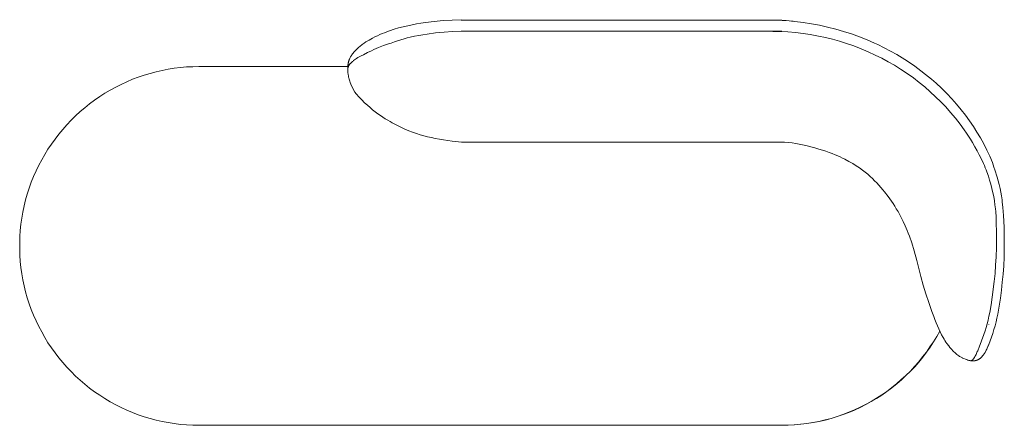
# Model space of a CAD drawing. Header units: millimetres. Extents: x -11064 to -7488, y -13382 to -11314.
# Tile 1 of 6: x -11053 to -9153, y -13374 to -12591. Entities that reach past the tile are written whole.
import ezdxf

# ---------------------------------------------------------------- set-up
doc = ezdxf.new("R2010")
doc.units = ezdxf.units.MM
doc.layers.add('Default', color=7, linetype='Continuous', lineweight=18, true_color=0x000000)

msp = doc.modelspace()

# ---------------------------------------------------------------- linework, layer by layer
at = {"layer": 'Default'}
for p, q in [((-10270.2, -12596.5), (-10278.8, -12597.8)), ((-10253.2, -12594.4), (-10270.2, -12596.5)), ((-10236, -12592.9), (-10253.2, -12594.4)), ((-10218.8, -12591.8), (-10236, -12592.9)), ((-10201.5, -12591.2), (-10218.8, -12591.8)), ((-9582.4, -12591.9), (-10201.5, -12591.9)), ((-9599.7, -12591.9), (-9590, -12592.1)), ((-9590, -12592.1), (-9581.6, -12592.4)), ((-9581.6, -12592.4), (-9574.4, -12592.8)), ((-9574.4, -12592.8), (-9568.5, -12593.3)), ((-9568.5, -12593.3), (-9563.9, -12593.8)), ((-9563.9, -12593.8), (-9560.4, -12594.2)), ((-9560.4, -12594.2), (-9557.1, -12594.6)), ((-9557.1, -12594.6), (-9541.2, -12596.5)), ((-9541.2, -12596.5), (-9525.4, -12598.9)), ((-10344.5, -12614.4), (-10349.1, -12616.2)), ((-10339.7, -12612.7), (-10344.5, -12614.4)), ((-10330.9, -12609.7), (-10339.7, -12612.7)), ((-10321.9, -12607), (-10330.9, -12609.7)), ((-10313.3, -12604.7), (-10321.9, -12607)), ((-10304.5, -12602.7), (-10313.3, -12604.7)), ((-10295.9, -12600.8), (-10304.5, -12602.7)), ((-10287.3, -12599.2), (-10295.9, -12600.8)), ((-10278.8, -12597.8), (-10287.3, -12599.2)), ((-10234.2, -12615.3), (-10250.7, -12616.8)), ((-10217.7, -12614.2), (-10234.2, -12615.3)), ((-10200.9, -12613.6), (-10217.7, -12614.2)), ((-10201.4, -12613.6), (-9582.7, -12613.6)), ((-9584.8, -12614.1), (-9599.7, -12613.7)), ((-9571.2, -12614.8), (-9584.8, -12614.1)), ((-9556.4, -12616.1), (-9571.2, -12614.8)), ((-9541.6, -12617.8), (-9556.4, -12616.1)), ((-9525.4, -12598.9), (-9509.7, -12601.9)), ((-9509.7, -12601.9), (-9494.1, -12605.3)), ((-9494.1, -12605.3), (-9478.6, -12609.2)), ((-9478.6, -12609.2), (-9463.2, -12613.7)), ((-9463.2, -12613.7), (-9448, -12618.6)), ((-10385, -12634.1), (-10388.5, -12636.4)), ((-10381.1, -12631.8), (-10385, -12634.1)), ((-10379, -12630.5), (-10381.1, -12631.8)), ((-10372.3, -12626.8), (-10379, -12630.5)), ((-10367.6, -12624.4), (-10372.3, -12626.8)), ((-10362.9, -12622.1), (-10367.6, -12624.4)), ((-10358.1, -12620), (-10362.9, -12622.1)), ((-10353.7, -12618), (-10358.1, -12620)), ((-10349.1, -12616.2), (-10353.7, -12618)), ((-10330, -12633.9), (-10336.4, -12636.2)), ((-10323.9, -12631.8), (-10330, -12633.9)), ((-10317.7, -12629.8), (-10323.9, -12631.8)), ((-10311.6, -12628.1), (-10317.7, -12629.8)), ((-10305.6, -12626.4), (-10311.6, -12628.1)), ((-10299.4, -12624.9), (-10305.6, -12626.4)), ((-10291.3, -12623.2), (-10299.4, -12624.9)), ((-10283.2, -12621.6), (-10291.3, -12623.2)), ((-10275.2, -12620.1), (-10283.2, -12621.6)), ((-10267, -12618.9), (-10275.2, -12620.1)), ((-10250.7, -12616.8), (-10267, -12618.9)), ((-9527.8, -12619.8), (-9541.6, -12617.8)), ((-9512, -12622.7), (-9527.8, -12619.8)), ((-9498.3, -12625.6), (-9512, -12622.7)), ((-9484.7, -12629), (-9498.3, -12625.6)), ((-9471.2, -12632.7), (-9484.7, -12629)), ((-9457.8, -12636.9), (-9471.2, -12632.7)), ((-9448, -12618.6), (-9432.9, -12624)), ((-9432.9, -12624), (-9418.1, -12629.8)), ((-9418.1, -12629.8), (-9403.4, -12636.2)), ((-10408.1, -12653.6), (-10409.6, -12655.5)), ((-10406.4, -12651.6), (-10408.1, -12653.6)), ((-10404.7, -12649.8), (-10406.4, -12651.6)), ((-10402.8, -12647.9), (-10404.7, -12649.8)), ((-10400.8, -12646), (-10402.8, -12647.9)), ((-10398.6, -12644), (-10400.8, -12646)), ((-10397, -12642.7), (-10398.6, -12644)), ((-10395.4, -12641.4), (-10397, -12642.7)), ((-10393.8, -12640.1), (-10395.4, -12641.4)), ((-10392.1, -12638.9), (-10393.8, -12640.1)), ((-10390.3, -12637.6), (-10392.1, -12638.9)), ((-10388.5, -12636.4), (-10390.3, -12637.6)), ((-10374.6, -12651.4), (-10381.8, -12654.6)), ((-10369.5, -12648.9), (-10374.6, -12651.4)), ((-10360.5, -12644.8), (-10369.5, -12648.9)), ((-10351.3, -12641.1), (-10360.5, -12644.8)), ((-10339.7, -12637.3), (-10351.3, -12641.1)), ((-10336.4, -12636.2), (-10339.7, -12637.3)), ((-9443.6, -12641.8), (-9457.8, -12636.9)), ((-9429.6, -12647.2), (-9443.6, -12641.8)), ((-9415.8, -12653), (-9429.6, -12647.2)), ((-9402.1, -12659.3), (-9415.8, -12653)), ((-9403.4, -12636.2), (-9397.1, -12639.1)), ((-9397.1, -12639.1), (-9360.7, -12658.3)), ((-10418.7, -12672.8), (-10418.9, -12673.5)), ((-10418.5, -12672.1), (-10418.7, -12672.8)), ((-10418.3, -12671.4), (-10418.5, -12672.1)), ((-10417.9, -12670.1), (-10418.3, -12671.4)), ((-10417.5, -12669), (-10417.9, -12670.1)), ((-10417.2, -12668.2), (-10417.5, -12669)), ((-10416.9, -12667.5), (-10417.2, -12668.2)), ((-10416.4, -12666.3), (-10416.9, -12667.5)), ((-10415.9, -12665.1), (-10416.4, -12666.3)), ((-10415.3, -12664), (-10415.9, -12665.1)), ((-10414.7, -12663), (-10415.3, -12664)), ((-10414.1, -12661.9), (-10414.7, -12663)), ((-10413.5, -12661), (-10414.1, -12661.9)), ((-10412.9, -12660), (-10413.5, -12661)), ((-10412.3, -12672.9), (-10413, -12673.5)), ((-10412.3, -12659.1), (-10412.9, -12660)), ((-10411, -12657.3), (-10412.3, -12659.1)), ((-10411.5, -12672.3), (-10412.3, -12672.9)), ((-10410.8, -12671.6), (-10411.5, -12672.3)), ((-10409.6, -12655.5), (-10411, -12657.3)), ((-10409.9, -12670.9), (-10410.8, -12671.6)), ((-10409, -12670.2), (-10409.9, -12670.9)), ((-10407.2, -12668.8), (-10409, -12670.2)), ((-10405.1, -12667.3), (-10407.2, -12668.8)), ((-10403, -12665.9), (-10405.1, -12667.3)), ((-10400.6, -12664.4), (-10403, -12665.9)), ((-10398, -12662.9), (-10400.6, -12664.4)), ((-10394.1, -12660.7), (-10398, -12662.9)), ((-10390, -12658.7), (-10394.1, -12660.7)), ((-10381.8, -12654.6), (-10390, -12658.7)), ((-9389.6, -12665.5), (-9402.1, -12659.3)), ((-9377.3, -12672.2), (-9389.6, -12665.5)), ((-9365.1, -12679.2), (-9377.3, -12672.2)), ((-9360.7, -12658.3), (-9340.3, -12671)), ((-9340.3, -12671), (-9326.1, -12680.6)), ((-10790, -12691.6), (-10801.6, -12694.7)), ((-10778.4, -12689), (-10790, -12691.6)), ((-10766.6, -12686.7), (-10778.4, -12689)), ((-10754.8, -12684.9), (-10766.6, -12686.7)), ((-10743, -12683.4), (-10754.8, -12684.9)), ((-10731.1, -12682.4), (-10743, -12683.4)), ((-10719.1, -12681.8), (-10731.1, -12682.4)), ((-10707.2, -12681.6), (-10719.1, -12681.8)), ((-10419.7, -12681.6), (-10707.2, -12681.6)), ((-10420.1, -12682), (-10420.2, -12683.2)), ((-10420.2, -12683.2), (-10420.2, -12684.5)), ((-10420.2, -12684.5), (-10420.2, -12685.7)), ((-10420.2, -12685.7), (-10420.2, -12687)), ((-10420.1, -12686.9), (-10420.2, -12687.7)), ((-10420.2, -12687), (-10420.1, -12688.3)), ((-10420.2, -12687.7), (-10420.2, -12688.6)), ((-10420.2, -12688.6), (-10420.2, -12689.4)), ((-10420.2, -12689.4), (-10420.2, -12690.3)), ((-10420.2, -12690.3), (-10420.2, -12691.1)), ((-10420, -12680.8), (-10420.1, -12682)), ((-10420, -12685.6), (-10420.1, -12686.1)), ((-10420.1, -12686.1), (-10420.1, -12686.9)), ((-10420.1, -12688.3), (-10420, -12691)), ((-10419.9, -12679), (-10420, -12679.9)), ((-10420, -12679.9), (-10420, -12680.8)), ((-10419.9, -12685.1), (-10420, -12685.6)), ((-10420, -12691), (-10419.8, -12692.6)), ((-10419.8, -12678.2), (-10419.9, -12679)), ((-10419.8, -12684.5), (-10419.9, -12685.1)), ((-10419.6, -12677.3), (-10419.8, -12678.2)), ((-10419.7, -12684), (-10419.8, -12684.5)), ((-10419.6, -12683.6), (-10419.7, -12684)), ((-10419.5, -12676.5), (-10419.6, -12677.3)), ((-10419.5, -12683.1), (-10419.6, -12683.6)), ((-10419.4, -12675.7), (-10419.5, -12676.5)), ((-10419.4, -12682.7), (-10419.5, -12683.1)), ((-10419.2, -12674.9), (-10419.4, -12675.7)), ((-10419.2, -12682.3), (-10419.4, -12682.7)), ((-10419.1, -12674.2), (-10419.2, -12674.9)), ((-10419.1, -12681.9), (-10419.2, -12682.3)), ((-10418.9, -12673.5), (-10419.1, -12674.2)), ((-10419, -12681.6), (-10419.1, -12681.9)), ((-10418.8, -12681.2), (-10419, -12681.6)), ((-10418.7, -12680.9), (-10418.8, -12681.2)), ((-10418.5, -12680.6), (-10418.7, -12680.9)), ((-10418.4, -12680.3), (-10418.5, -12680.6)), ((-10418.2, -12680), (-10418.4, -12680.3)), ((-10418.1, -12679.7), (-10418.2, -12680)), ((-10417.9, -12679.3), (-10418.1, -12679.7)), ((-10417.7, -12679), (-10417.9, -12679.3)), ((-10417.5, -12678.7), (-10417.7, -12679)), ((-10417.3, -12678.4), (-10417.5, -12678.7)), ((-10417.1, -12678.1), (-10417.3, -12678.4)), ((-10416.8, -12677.8), (-10417.1, -12678.1)), ((-10416.4, -12677.2), (-10416.8, -12677.8)), ((-10415.9, -12676.6), (-10416.4, -12677.2)), ((-10415.3, -12676), (-10415.9, -12676.6)), ((-10414.8, -12675.4), (-10415.3, -12676)), ((-10414.2, -12674.8), (-10414.8, -12675.4)), ((-10413.6, -12674.2), (-10414.2, -12674.8)), ((-10413, -12673.5), (-10413.6, -12674.2)), ((-9353.2, -12686.6), (-9365.1, -12679.2)), ((-9340.8, -12694.9), (-9353.2, -12686.6)), ((-9326.1, -12680.6), (-9293.7, -12705.9)), ((-10846.5, -12710.9), (-10857.3, -12715.9)), ((-10835.5, -12706.2), (-10846.5, -12710.9)), ((-10824.3, -12702), (-10835.5, -12706.2)), ((-10813, -12698.2), (-10824.3, -12702)), ((-10801.6, -12694.7), (-10813, -12698.2)), ((-10419.8, -12692.6), (-10419.7, -12694.1)), ((-10419.7, -12694.1), (-10419.5, -12695.7)), ((-10419.5, -12695.7), (-10419.2, -12697.3)), ((-10419.2, -12697.3), (-10419, -12698.9)), ((-10419, -12698.9), (-10418.7, -12700.4)), ((-10418.7, -12700.4), (-10418.4, -12702)), ((-10418.4, -12702), (-10418.1, -12703.5)), ((-10418.1, -12703.5), (-10417.5, -12705.7)), ((-10417.5, -12705.7), (-10416.9, -12707.9)), ((-10416.9, -12707.9), (-10416.3, -12710)), ((-10416.3, -12710), (-10415.6, -12712.2)), ((-9328.6, -12703.6), (-9340.8, -12694.9)), ((-9317.4, -12712.1), (-9328.6, -12703.6)), ((-9293.7, -12705.9), (-9284.6, -12713.9)), ((-10878.5, -12727), (-10888.8, -12733.1)), ((-10868, -12721.2), (-10878.5, -12727)), ((-10857.3, -12715.9), (-10868, -12721.2)), ((-10415.6, -12712.2), (-10412.8, -12719)), ((-10412.8, -12719), (-10406.3, -12730.9)), ((-9306.6, -12720.9), (-9317.4, -12712.1)), ((-9296, -12730.1), (-9306.6, -12720.9)), ((-9284.6, -12713.9), (-9274.3, -12723.5)), ((-9274.3, -12723.5), (-9264.4, -12733.4)), ((-10908.7, -12746.3), (-10918.3, -12753.4)), ((-10898.8, -12739.5), (-10908.7, -12746.3)), ((-10888.8, -12733.1), (-10898.8, -12739.5)), ((-10406.3, -12730.9), (-10403.6, -12734.5)), ((-10403.6, -12734.5), (-10398.2, -12740.5)), ((-10398.2, -12740.5), (-10392.9, -12746.1)), ((-10392.9, -12746.1), (-10387.6, -12751.3)), ((-9285.7, -12739.7), (-9296, -12730.1)), ((-9275.8, -12749.4), (-9285.7, -12739.7)), ((-9264.4, -12733.4), (-9254.7, -12743.6)), ((-9254.7, -12743.6), (-9245.4, -12754.1)), ((-10927.6, -12760.9), (-10936.7, -12768.6)), ((-10918.3, -12753.4), (-10927.6, -12760.9)), ((-10387.6, -12751.3), (-10382.3, -12756.2)), ((-10382.3, -12756.2), (-10377.2, -12760.8)), ((-10377.2, -12760.8), (-10372.1, -12765.1)), ((-10372.1, -12765.1), (-10367, -12769.1)), ((-9266.2, -12759.5), (-9275.8, -12749.4)), ((-9256.9, -12769.9), (-9266.2, -12759.5)), ((-9245.4, -12754.1), (-9236.4, -12764.9)), ((-9236.4, -12764.9), (-9228.1, -12775.6)), ((-10954, -12785.1), (-10962.2, -12793.7)), ((-10945.5, -12776.7), (-10954, -12785.1)), ((-10936.7, -12768.6), (-10945.5, -12776.7)), ((-10367, -12769.1), (-10362.1, -12772.8)), ((-10362.1, -12772.8), (-10357.2, -12776.3)), ((-10357.2, -12776.3), (-10352.4, -12779.5)), ((-10352.4, -12779.5), (-10347.7, -12782.5)), ((-10347.7, -12782.5), (-10343.1, -12785.3)), ((-10343.1, -12785.3), (-10338.6, -12787.9)), ((-9247.3, -12781.4), (-9256.9, -12769.9)), ((-9238.4, -12792.8), (-9247.3, -12781.4)), ((-9228.1, -12775.6), (-9220.4, -12786.2)), ((-9220.4, -12786.2), (-9212.9, -12797)), ((-10970.1, -12802.7), (-10977.8, -12811.9)), ((-10962.2, -12793.7), (-10970.1, -12802.7)), ((-10338.6, -12787.9), (-10334.2, -12790.4)), ((-10334.2, -12790.4), (-10325.6, -12794.8)), ((-10325.6, -12794.8), (-10317.5, -12798.8)), ((-10317.5, -12798.8), (-10309.7, -12802.3)), ((-10309.7, -12802.3), (-10302.2, -12805.5)), ((-10302.2, -12805.5), (-10294.9, -12808.3)), ((-9230.4, -12803.8), (-9238.4, -12792.8)), ((-9226.4, -12809.8), (-9230.4, -12803.8)), ((-9212.9, -12797), (-9205.9, -12808.1)), ((-10985, -12821.4), (-10992, -12831.1)), ((-10977.8, -12811.9), (-10985, -12821.4)), ((-10294.9, -12808.3), (-10287.8, -12810.8)), ((-10287.8, -12810.8), (-10280.6, -12813)), ((-10280.6, -12813), (-10273.5, -12815)), ((-10273.5, -12815), (-10266.2, -12816.9)), ((-10266.2, -12816.9), (-10258.8, -12818.6)), ((-10258.8, -12818.6), (-10251.2, -12820.2)), ((-10251.2, -12820.2), (-10243.4, -12821.7)), ((-10243.4, -12821.7), (-10235.3, -12823.1)), ((-10235.3, -12823.1), (-10218.5, -12825.5)), ((-9222.4, -12815.8), (-9226.4, -12809.8)), ((-9218.6, -12821.8), (-9222.4, -12815.8)), ((-9214.5, -12828.4), (-9218.6, -12821.8)), ((-9205.9, -12808.1), (-9199.2, -12819.4)), ((-9199.2, -12819.4), (-9192.9, -12830.9)), ((-10998.6, -12841), (-11004.9, -12851.2)), ((-10992, -12831.1), (-10998.6, -12841)), ((-10218.5, -12825.5), (-10200.5, -12827.5)), ((-10200.5, -12827.5), (-9582.4, -12827.5)), ((-9585, -12827.4), (-9592.5, -12827.2)), ((-9592.5, -12827.2), (-9585, -12827.3)), ((-9585, -12827.3), (-9577.5, -12827.7)), ((-9577.6, -12827.7), (-9585, -12827.4)), ((-9570.2, -12828.3), (-9577.6, -12827.7)), ((-9577.5, -12827.7), (-9570.1, -12828.2)), ((-9562.7, -12829), (-9570.2, -12828.3)), ((-9570.1, -12828.2), (-9562.7, -12829)), ((-9555.4, -12830), (-9562.7, -12829)), ((-9562.7, -12829), (-9555.3, -12830)), ((-9555.3, -12830), (-9536.1, -12834.2)), ((-9536.1, -12834.2), (-9519.1, -12838.5)), ((-9519.1, -12838.5), (-9511.4, -12840.7)), ((-9511.4, -12840.7), (-9504.3, -12842.9)), ((-9504.3, -12842.9), (-9497.5, -12845)), ((-9210, -12836.3), (-9214.5, -12828.4)), ((-9205.6, -12844.2), (-9210, -12836.3)), ((-9192.9, -12830.9), (-9186.9, -12842.6)), ((-9186.9, -12842.6), (-9181.3, -12854.5)), ((-11010.8, -12861.6), (-11016.3, -12872.1)), ((-11004.9, -12851.2), (-11010.8, -12861.6)), ((-9497.5, -12845), (-9491.2, -12847.2)), ((-9491.2, -12847.2), (-9485.3, -12849.4)), ((-9485.3, -12849.4), (-9479.8, -12851.6)), ((-9479.8, -12851.6), (-9474.7, -12853.8)), ((-9474.7, -12853.8), (-9469.8, -12856)), ((-9469.8, -12856), (-9465.2, -12858.2)), ((-9465.2, -12858.2), (-9460.9, -12860.4)), ((-9460.9, -12860.4), (-9452.9, -12864.7)), ((-9201.4, -12852.2), (-9205.6, -12844.2)), ((-9197.4, -12860.3), (-9201.4, -12852.2)), ((-9193.5, -12868.5), (-9197.4, -12860.3)), ((-9181.3, -12854.5), (-9176.2, -12866.6)), ((-11016.3, -12872.1), (-11021.5, -12882.9)), ((-9452.9, -12864.7), (-9445.6, -12868.9)), ((-9445.6, -12868.9), (-9438.9, -12873.1)), ((-9438.9, -12873.1), (-9432.7, -12877.2)), ((-9432.7, -12877.2), (-9427, -12881.3)), ((-9427, -12881.3), (-9421.7, -12885.4)), ((-9191.7, -12872.7), (-9193.5, -12868.5)), ((-9189.9, -12876.8), (-9191.7, -12872.7)), ((-9188.3, -12880.8), (-9189.9, -12876.8)), ((-9186.8, -12884.9), (-9188.3, -12880.8)), ((-9176.2, -12866.6), (-9174.8, -12871.3)), ((-9174.8, -12871.3), (-9173.2, -12876)), ((-9173.2, -12876), (-9171.6, -12880.6)), ((-9171.6, -12880.6), (-9167.1, -12894.8)), ((-11026.3, -12893.8), (-11030.8, -12904.9)), ((-11021.5, -12882.9), (-11026.3, -12893.8)), ((-9421.7, -12885.4), (-9416.8, -12889.5)), ((-9416.8, -12889.5), (-9412.2, -12893.6)), ((-9412.2, -12893.6), (-9407.7, -12897.7)), ((-9407.7, -12897.7), (-9403.5, -12901.9)), ((-9184, -12893), (-9186.8, -12884.9)), ((-9181.5, -12900.9), (-9184, -12893)), ((-9179.2, -12908.8), (-9181.5, -12900.9)), ((-9167.1, -12894.8), (-9165.1, -12902)), ((-11034.8, -12916.2), (-11038.5, -12927.6)), ((-11030.8, -12904.9), (-11034.8, -12916.2)), ((-9403.5, -12901.9), (-9399.4, -12906.1)), ((-9399.4, -12906.1), (-9395.4, -12910.4)), ((-9395.4, -12910.4), (-9391.6, -12914.7)), ((-9391.6, -12914.7), (-9387.9, -12919.1)), ((-9387.9, -12919.1), (-9384.4, -12923.4)), ((-9177.1, -12916.8), (-9179.2, -12908.8)), ((-9175.2, -12924.9), (-9177.1, -12916.8)), ((-9165.1, -12902), (-9163.3, -12909.3)), ((-9163.3, -12909.3), (-9161.5, -12916.6)), ((-9161.5, -12916.6), (-9160, -12923.9)), ((-11041.7, -12939), (-11044.6, -12950.6)), ((-11038.5, -12927.6), (-11041.7, -12939)), ((-9384.4, -12923.4), (-9377.5, -12932.2)), ((-9377.5, -12932.2), (-9374.3, -12936.7)), ((-9374.3, -12936.7), (-9371.1, -12941.2)), ((-9173.7, -12932.6), (-9175.2, -12924.9)), ((-9172.3, -12940.4), (-9173.7, -12932.6)), ((-9160, -12923.9), (-9158.7, -12931.3)), ((-9158.7, -12931.3), (-9157.5, -12938.7)), ((-9157.5, -12938.7), (-9157, -12942.4)), ((-11044.6, -12950.6), (-11047, -12962.3)), ((-9371.1, -12941.2), (-9367.9, -12945.9)), ((-9367.9, -12945.9), (-9364.7, -12950.8)), ((-9364.7, -12950.8), (-9361.6, -12955.9)), ((-9361.6, -12955.9), (-9358.3, -12961.5)), ((-9171.2, -12948.3), (-9172.3, -12940.4)), ((-9170.3, -12956.1), (-9171.2, -12948.3)), ((-9169.8, -12961.5), (-9170.3, -12956.1)), ((-9157, -12942.4), (-9155.9, -12953.6)), ((-9155.9, -12953.6), (-9155.2, -12961.2)), ((-11049.1, -12974.1), (-11050.7, -12985.9)), ((-11047, -12962.3), (-11049.1, -12974.1)), ((-9358.3, -12961.5), (-9355, -12967.4)), ((-9355, -12967.4), (-9351.6, -12973.8)), ((-9351.6, -12973.8), (-9348.1, -12980.8)), ((-9169.1, -12972.4), (-9169.8, -12961.5)), ((-9168.1, -13011.9), (-9169.1, -12972.4)), ((-9155.2, -12961.2), (-9154.7, -12968.7)), ((-9154.7, -12968.7), (-9153.7, -12991.2)), ((-11050.7, -12985.9), (-11052, -12997.8)), ((-9348.1, -12980.8), (-9344.3, -12988.7)), ((-9344.3, -12988.7), (-9342.4, -12993.2)), ((-9342.4, -12993.2), (-9340.4, -12998)), ((-9153.7, -12991.2), (-9153.2, -13012)), ((-11052.8, -13009.7), (-11053.2, -13021.7)), ((-11052, -12997.8), (-11052.8, -13009.7)), ((-9340.4, -12998), (-9338.4, -13003.2)), ((-9338.4, -13003.2), (-9336.3, -13008.9)), ((-9336.3, -13008.9), (-9331.8, -13021.8)), ((-9168.4, -13030.8), (-9168.1, -13011.9)), ((-9153.2, -13012), (-9153.2, -13031.2)), ((-11053.2, -13021.7), (-11053.2, -13033.6)), ((-11053.2, -13033.6), (-11052.8, -13045.6)), ((-9331.8, -13021.8), (-9327.1, -13037.2)), ((-9169, -13048.4), (-9168.4, -13030.8)), ((-9153.2, -13031.2), (-9153.6, -13049.1)), ((-11052.8, -13045.6), (-11052, -13057.5)), ((-9327.1, -13037.2), (-9322, -13055.5)), ((-9169.9, -13065), (-9169, -13048.4)), ((-9153.6, -13049.1), (-9154.4, -13066)), ((-11052, -13057.5), (-11050.7, -13069.4)), ((-11050.7, -13069.4), (-11049.1, -13081.2)), ((-9322, -13055.5), (-9314.2, -13086.4)), ((-9171.1, -13080.8), (-9169.9, -13065)), ((-9154.4, -13066), (-9155.6, -13082.2)), ((-11049.1, -13081.2), (-11047, -13093)), ((-9314.2, -13086.4), (-9309.7, -13103.1)), ((-9172.6, -13096.2), (-9171.1, -13080.8)), ((-9155.6, -13082.2), (-9157.1, -13097.8)), ((-11047, -13093), (-11044.6, -13104.7)), ((-11044.6, -13104.7), (-11041.7, -13116.3)), ((-9309.7, -13103.1), (-9304.7, -13120)), ((-9176.3, -13126.5), (-9172.6, -13096.2)), ((-9157.1, -13097.8), (-9158.8, -13113.3)), ((-11041.7, -13116.3), (-11038.5, -13127.8)), ((-11038.5, -13127.8), (-11034.8, -13139.1)), ((-9304.7, -13120), (-9299, -13137)), ((-9178.6, -13141.4), (-9176.3, -13126.5)), ((-9160.8, -13128.7), (-9163.1, -13144)), ((-9158.8, -13113.3), (-9160.8, -13128.7)), ((-11034.8, -13139.1), (-11030.8, -13150.4)), ((-9299, -13137), (-9292.9, -13154.2)), ((-9181.3, -13156.2), (-9178.6, -13141.4)), ((-9163.1, -13144), (-9165.9, -13159.2)), ((-11030.8, -13150.4), (-11026.3, -13161.5)), ((-11026.3, -13161.5), (-11021.5, -13172.4)), ((-9292.9, -13154.2), (-9289.5, -13163.9)), ((-9289.5, -13163.9), (-9287.3, -13169.9)), ((-9184.4, -13170.6), (-9182.8, -13163.4)), ((-9182.8, -13163.4), (-9181.3, -13156.2)), ((-9167.5, -13166.8), (-9169.2, -13174.3)), ((-9165.9, -13159.2), (-9167.5, -13166.8)), ((-11021.5, -13172.4), (-11016.3, -13183.2)), ((-11016.3, -13183.2), (-11010.8, -13193.7)), ((-9287.3, -13169.9), (-9284.9, -13175.8)), ((-9284.9, -13175.8), (-9282.4, -13181.7)), ((-9282.4, -13181.7), (-9279.8, -13187.6)), ((-9190.3, -13191.7), (-9188.2, -13184.8)), ((-9188.2, -13184.8), (-9186.2, -13177.7)), ((-9186.2, -13177.7), (-9184.4, -13170.6)), ((-9183.2, -13178.8), (-9183.2, -13179)), ((-9171.1, -13181.8), (-9173.1, -13189.2)), ((-9169.2, -13174.3), (-9171.1, -13181.8)), ((-11010.8, -13193.7), (-11004.9, -13204.1)), ((-11004.9, -13204.1), (-10998.6, -13214.3)), ((-9290, -13212.5), (-9283.7, -13202.2)), ((-9289.7, -13212.9), (-9283.5, -13202.7)), ((-9283.7, -13202.2), (-9277.8, -13191.8)), ((-9283.5, -13202.7), (-9277.6, -13192.2)), ((-9279.8, -13187.6), (-9277, -13193.3)), ((-9277, -13193.3), (-9274.1, -13199)), ((-9274.1, -13199), (-9271, -13204.6)), ((-9271, -13204.6), (-9269.1, -13207.8)), ((-9201.8, -13223.2), (-9192.6, -13198.6)), ((-9192.6, -13198.6), (-9190.3, -13191.7)), ((-9177.8, -13203.8), (-9180.5, -13211)), ((-9175.4, -13196.5), (-9177.8, -13203.8)), ((-9173.1, -13189.2), (-9175.4, -13196.5)), ((-10998.6, -13214.3), (-10992, -13224.2)), ((-9303.5, -13232.3), (-9296.6, -13222.5)), ((-9303.3, -13232.7), (-9296.3, -13222.9)), ((-9296.6, -13222.5), (-9290, -13212.5)), ((-9296.3, -13222.9), (-9289.7, -13212.9)), ((-9269.1, -13207.8), (-9267.7, -13210.1)), ((-9267.7, -13210.1), (-9265.9, -13213)), ((-9265.9, -13213), (-9263.9, -13215.9)), ((-9263.9, -13215.9), (-9260.5, -13220.7)), ((-9260.5, -13220.7), (-9258.4, -13223.3)), ((-9258.4, -13223.3), (-9256.4, -13225.8)), ((-9203.6, -13227.8), (-9201.8, -13223.2)), ((-9183.3, -13218.1), (-9186.4, -13225.1)), ((-9186.1, -13224.8), (-9184.7, -13221.7)), ((-9184.7, -13221.7), (-9183.4, -13218.2)), ((-9180.5, -13211), (-9183.3, -13218.1)), ((-10992, -13224.2), (-10985, -13234)), ((-10985, -13234), (-10977.8, -13243.4)), ((-9318.4, -13251.2), (-9310.8, -13241.9)), ((-9318.2, -13251.6), (-9310.6, -13242.3)), ((-9310.8, -13241.9), (-9303.5, -13232.3)), ((-9310.6, -13242.3), (-9303.3, -13232.7)), ((-9256.4, -13225.8), (-9255.2, -13227.1)), ((-9255.2, -13227.1), (-9254, -13228.4)), ((-9254, -13228.4), (-9252.9, -13229.6)), ((-9252.9, -13229.6), (-9251.8, -13230.7)), ((-9251.8, -13230.7), (-9250.3, -13232.1)), ((-9250.3, -13232.1), (-9248.9, -13233.4)), ((-9248.9, -13233.4), (-9247.6, -13234.5)), ((-9247.6, -13234.5), (-9246.4, -13235.6)), ((-9246.4, -13235.6), (-9244.6, -13236.9)), ((-9244.6, -13236.9), (-9240.7, -13239.8)), ((-9240.7, -13239.8), (-9240, -13240.3)), ((-9240, -13240.3), (-9239.4, -13240.7)), ((-9239.4, -13240.7), (-9238.7, -13241.1)), ((-9238.7, -13241.1), (-9238, -13241.5)), ((-9238, -13241.5), (-9235.3, -13242.9)), ((-9235.3, -13242.9), (-9235, -13243.1)), ((-9235, -13243.1), (-9233.9, -13243.8)), ((-9210.6, -13242.6), (-9211, -13243.2)), ((-9210.2, -13241.9), (-9210.6, -13242.6)), ((-9209.8, -13241.2), (-9210.2, -13241.9)), ((-9209.4, -13240.5), (-9209.8, -13241.2)), ((-9208.5, -13238.9), (-9209.4, -13240.5)), ((-9207.7, -13237.1), (-9208.5, -13238.9)), ((-9206.9, -13235.3), (-9207.7, -13237.1)), ((-9206.1, -13233.3), (-9206.9, -13235.3)), ((-9205.3, -13231.5), (-9206.1, -13233.3)), ((-9205.3, -13231.5), (-9204.9, -13230.7)), ((-9204.9, -13230.7), (-9204.5, -13229.8)), ((-9204.5, -13229.8), (-9203.6, -13227.8)), ((-9198.3, -13243.1), (-9197.7, -13242.6)), ((-9197.7, -13242.6), (-9197.1, -13242)), ((-9197.1, -13242), (-9196.6, -13241.5)), ((-9196.6, -13241.5), (-9196.1, -13240.9)), ((-9196.1, -13240.9), (-9195.6, -13240.4)), ((-9195.6, -13240.4), (-9194.7, -13239.3)), ((-9194.7, -13239.3), (-9194, -13238.4)), ((-9194, -13238.4), (-9193.3, -13237.5)), ((-9193.3, -13237.5), (-9192.7, -13236.7)), ((-9192.7, -13236.7), (-9192.1, -13235.8)), ((-9192.1, -13235.8), (-9191.5, -13234.9)), ((-9191.5, -13234.9), (-9190.9, -13234)), ((-9190.9, -13234), (-9190.3, -13233)), ((-9190.3, -13233), (-9189.7, -13231.9)), ((-9188.1, -13228.5), (-9189.8, -13231.9)), ((-9189.7, -13231.9), (-9188.9, -13230.5)), ((-9188.9, -13230.5), (-9188.1, -13228.9)), ((-9186.4, -13225.1), (-9188.1, -13228.5)), ((-9188.1, -13228.9), (-9187.1, -13226.9)), ((-9187.1, -13226.9), (-9186.1, -13224.8)), ((-10977.8, -13243.4), (-10970.1, -13252.6)), ((-10970.1, -13252.6), (-10962.2, -13261.6)), ((-10962.2, -13261.6), (-10954, -13270.2)), ((-9334.5, -13269), (-9326.3, -13260.2)), ((-9334.3, -13269.3), (-9326.1, -13260.6)), ((-9326.3, -13260.2), (-9318.4, -13251.2)), ((-9326.1, -13260.6), (-9318.2, -13251.6)), ((-9233.9, -13243.8), (-9233.7, -13243.9)), ((-9233.7, -13243.9), (-9233.6, -13244)), ((-9233.6, -13244), (-9233.4, -13244)), ((-9233.4, -13244), (-9233.2, -13244.1)), ((-9233.2, -13244.1), (-9233.1, -13244.2)), ((-9233.1, -13244.2), (-9231.3, -13244.9)), ((-9231.3, -13244.9), (-9231.1, -13245)), ((-9231.1, -13245), (-9228, -13246.4)), ((-9228, -13246.4), (-9226.9, -13246.8)), ((-9226.9, -13246.8), (-9226.3, -13247)), ((-9226.3, -13247), (-9225, -13247.5)), ((-9225, -13247.5), (-9224.7, -13247.6)), ((-9224.7, -13247.6), (-9224.5, -13247.7)), ((-9224.5, -13247.7), (-9224.3, -13247.8)), ((-9224.3, -13247.8), (-9223.1, -13248.1)), ((-9223.1, -13248.1), (-9221.9, -13248.4)), ((-9221.9, -13248.4), (-9220.7, -13248.7)), ((-9220.7, -13248.7), (-9219.5, -13248.9)), ((-9219.5, -13248.9), (-9218.2, -13249.1)), ((-9218.6, -13249.2), (-9218.7, -13249.1)), ((-9218.4, -13249.2), (-9218.6, -13249.2)), ((-9218.3, -13249.2), (-9218.4, -13249.2)), ((-9218.1, -13249.1), (-9218.3, -13249.2)), ((-9218.2, -13249.1), (-9213.5, -13249.5)), ((-9218, -13249.1), (-9218.1, -13249.1)), ((-9217.8, -13249.1), (-9218, -13249.1)), ((-9217.7, -13249.1), (-9217.8, -13249.1)), ((-9217.5, -13249.1), (-9217.7, -13249.1)), ((-9217.4, -13249), (-9217.5, -13249.1)), ((-9217.2, -13249), (-9217.4, -13249)), ((-9217.1, -13249), (-9217.2, -13249)), ((-9217, -13249), (-9217.1, -13249)), ((-9216.9, -13248.9), (-9217, -13248.9)), ((-9217, -13248.9), (-9217, -13249)), ((-9216.8, -13248.9), (-9216.9, -13248.9)), ((-9216.7, -13248.8), (-9216.8, -13248.9)), ((-9216.6, -13248.8), (-9216.7, -13248.8)), ((-9216.5, -13248.7), (-9216.6, -13248.8)), ((-9216.3, -13248.7), (-9216.5, -13248.7)), ((-9216.1, -13248.6), (-9216.3, -13248.7)), ((-9215.9, -13248.5), (-9216.1, -13248.6)), ((-9215.7, -13248.4), (-9215.9, -13248.5)), ((-9215.5, -13248.2), (-9215.7, -13248.4)), ((-9215.3, -13248.1), (-9215.5, -13248.2)), ((-9215.1, -13248), (-9215.3, -13248.1)), ((-9214.9, -13247.8), (-9215.1, -13248)), ((-9214.8, -13247.7), (-9214.9, -13247.8)), ((-9214.6, -13247.5), (-9214.8, -13247.7)), ((-9214.4, -13247.4), (-9214.6, -13247.5)), ((-9214.2, -13247.2), (-9214.4, -13247.4)), ((-9214, -13247), (-9214.2, -13247.2)), ((-9213.8, -13246.8), (-9214, -13247)), ((-9213.6, -13246.6), (-9213.8, -13246.8)), ((-9213.4, -13246.4), (-9213.6, -13246.6)), ((-9213.5, -13249.5), (-9212.6, -13249.5)), ((-9213.2, -13246.2), (-9213.4, -13246.4)), ((-9213, -13245.9), (-9213.2, -13246.2)), ((-9212.6, -13245.5), (-9213, -13245.9)), ((-9212.2, -13245), (-9212.6, -13245.5)), ((-9212.6, -13249.5), (-9211.7, -13249.4)), ((-9211.8, -13244.4), (-9212.2, -13245)), ((-9211.4, -13243.8), (-9211.8, -13244.4)), ((-9211.7, -13249.4), (-9210.9, -13249.3)), ((-9211, -13243.2), (-9211.4, -13243.8)), ((-9210.9, -13249.3), (-9210.1, -13249.2)), ((-9210.1, -13249.2), (-9209.6, -13249.1)), ((-9209.6, -13249.1), (-9209.2, -13249)), ((-9209.2, -13249), (-9208.7, -13248.9)), ((-9208.7, -13248.9), (-9208.3, -13248.8)), ((-9208.3, -13248.8), (-9207.8, -13248.7)), ((-9207.8, -13248.7), (-9207.4, -13248.6)), ((-9207.4, -13248.6), (-9207, -13248.5)), ((-9207, -13248.5), (-9206.6, -13248.3)), ((-9206.6, -13248.3), (-9206.2, -13248.2)), ((-9206.2, -13248.2), (-9205.8, -13248.1)), ((-9205.8, -13248.1), (-9205.4, -13247.9)), ((-9205.4, -13247.9), (-9205.1, -13247.8)), ((-9205.1, -13247.8), (-9204.7, -13247.6)), ((-9204.7, -13247.6), (-9204.4, -13247.4)), ((-9204.4, -13247.4), (-9204, -13247.3)), ((-9204, -13247.3), (-9203.6, -13247)), ((-9203.6, -13247), (-9203.1, -13246.8)), ((-9203.1, -13246.8), (-9202.5, -13246.4)), ((-9202.5, -13246.4), (-9202, -13246.1)), ((-9202, -13246.1), (-9201.5, -13245.8)), ((-9201.5, -13245.8), (-9201, -13245.4)), ((-9201, -13245.4), (-9200.5, -13245)), ((-9200.5, -13245), (-9199.9, -13244.6)), ((-9199.9, -13244.6), (-9199.4, -13244.1)), ((-9199.4, -13244.1), (-9198.8, -13243.7)), ((-9198.8, -13243.7), (-9198.3, -13243.1)), ((-10954, -13270.2), (-10945.5, -13278.6)), ((-10945.5, -13278.6), (-10936.7, -13286.7)), ((-9351.9, -13285.6), (-9343.1, -13277.4)), ((-9351.7, -13285.9), (-9342.9, -13277.8)), ((-9343.1, -13277.4), (-9334.5, -13269)), ((-9342.9, -13277.8), (-9334.3, -13269.3)), ((-10936.7, -13286.7), (-10927.6, -13294.5)), ((-10927.6, -13294.5), (-10918.3, -13301.9)), ((-9370.3, -13301), (-9361, -13293.4)), ((-9370.1, -13301.2), (-9360.8, -13293.7)), ((-9361, -13293.4), (-9351.9, -13285.6)), ((-9360.8, -13293.7), (-9351.7, -13285.9)), ((-10918.3, -13301.9), (-10908.7, -13309)), ((-10908.7, -13309), (-10898.8, -13315.8)), ((-10898.8, -13315.8), (-10888.8, -13322.3)), ((-9399.9, -13321.5), (-9389.8, -13315)), ((-9399.7, -13321.8), (-9389.6, -13315.3)), ((-9389.8, -13315), (-9380, -13308.2)), ((-9389.6, -13315.3), (-9379.7, -13308.4)), ((-9380, -13308.2), (-9370.3, -13301)), ((-9379.7, -13308.4), (-9370.1, -13301.2)), ((-10888.8, -13322.3), (-10878.5, -13328.3)), ((-10878.5, -13328.3), (-10868, -13334.1)), ((-10868, -13334.1), (-10857.3, -13339.4)), ((-9431.5, -13338.9), (-9420.8, -13333.5)), ((-9431.2, -13339.1), (-9420.5, -13333.7)), ((-9420.8, -13333.5), (-9410.2, -13327.7)), ((-9420.5, -13333.7), (-9410, -13327.9)), ((-9410.2, -13327.7), (-9399.9, -13321.5)), ((-9410, -13327.9), (-9399.7, -13321.8)), ((-10857.3, -13339.4), (-10846.5, -13344.4)), ((-10846.5, -13344.4), (-10835.5, -13349.1)), ((-10835.5, -13349.1), (-10824.3, -13353.3)), ((-10824.3, -13353.3), (-10813, -13357.1)), ((-9487.5, -13360.3), (-9476, -13356.8)), ((-9487.2, -13360.5), (-9475.8, -13357)), ((-9476, -13356.8), (-9464.7, -13352.9)), ((-9475.8, -13357), (-9464.4, -13353.1)), ((-9464.7, -13352.9), (-9453.5, -13348.6)), ((-9464.4, -13353.1), (-9453.2, -13348.8)), ((-9453.5, -13348.6), (-9442.4, -13344)), ((-9453.2, -13348.8), (-9442.1, -13344.2)), ((-9442.4, -13344), (-9431.5, -13338.9)), ((-9442.1, -13344.2), (-9431.2, -13339.1)), ((-10813, -13357.1), (-10801.6, -13360.6)), ((-10801.6, -13360.6), (-10790, -13363.7)), ((-10790, -13363.7), (-10778.4, -13366.3)), ((-10778.4, -13366.3), (-10766.6, -13368.6)), ((-10766.6, -13368.6), (-10754.8, -13370.4)), ((-10754.8, -13370.4), (-10743, -13371.9)), ((-10743, -13371.9), (-10731.1, -13372.9)), ((-10731.1, -13372.9), (-10719.1, -13373.5)), ((-10719.1, -13373.5), (-10707.2, -13373.7)), ((-10717.9, -13373.7), (-9582, -13373.7)), ((-9582.4, -13373.6), (-9570.4, -13373.4)), ((-9582, -13373.7), (-9570, -13373.5)), ((-9570.4, -13373.4), (-9558.4, -13372.7)), ((-9570, -13373.5), (-9558.1, -13372.9)), ((-9558.4, -13372.7), (-9546.4, -13371.7)), ((-9558.1, -13372.9), (-9546.1, -13371.8)), ((-9546.4, -13371.7), (-9534.5, -13370.2)), ((-9546.1, -13371.8), (-9534.2, -13370.4)), ((-9534.5, -13370.2), (-9522.7, -13368.4)), ((-9534.2, -13370.4), (-9522.3, -13368.5)), ((-9522.7, -13368.4), (-9510.9, -13366.1)), ((-9522.3, -13368.5), (-9510.5, -13366.3)), ((-9510.9, -13366.1), (-9499.1, -13363.4)), ((-9510.5, -13366.3), (-9498.8, -13363.6)), ((-9499.1, -13363.4), (-9487.5, -13360.3)), ((-9498.8, -13363.6), (-9487.2, -13360.5))]:
    msp.add_line(p, q, dxfattribs=at)

doc.saveas('drawing.dxf')
